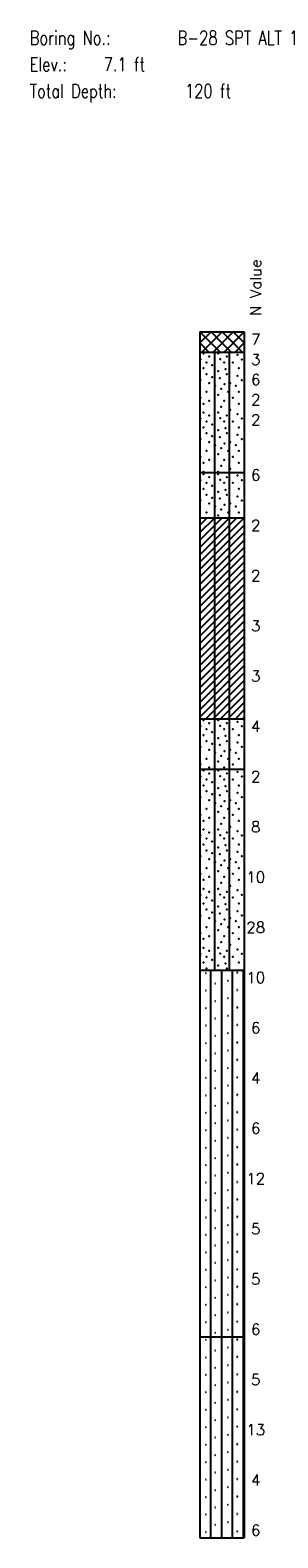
# Model space of a CAD drawing. Extents: x -973 to -50, y -112 to 38.
# Tile 11 of 16: x -473 to -448, y -112 to 38. Entities that reach past the tile are written whole.
import ezdxf
from ezdxf.enums import TextEntityAlignment as Align

# ---------------------------------------------------------------- set-up
doc = ezdxf.new("R2010")
doc.units = 0
doc.header["$MEASUREMENT"] = 0
doc.linetypes.add('SOLID', pattern=[0])
doc.layers.get('0').update_dxf_attribs({"linetype": 'SOLID'})
doc.styles.add('ROMAND', font='romand', dxfattribs={"height": 1})
doc.styles.get("Standard").update_dxf_attribs({"font": 'romans.shx'})

msp = doc.modelspace()

# ---------------------------------------------------------------- linework, layer by layer
for p, q in [((-456.19, 7.5), (-456.19, -92.5)), ((-456.19, 7.5), (-451.78, 7.5)), ((-456.19, 6.4), (-455.09, 7.5)), ((-456.19, 7.5), (-456.19, 7.5)), ((-456.19, 7.5), (-454.19, 5.5)), ((-456.19, 6.4), (-455.3, 5.5)), ((-455.99, 5.5), (-453.99, 7.5)), ((-455.09, 7.5), (-454.18, 6.59)), ((-454.89, 5.5), (-452.89, 7.5)), ((-454.18, 6.59), (-453.09, 5.5)), ((-453.99, 7.5), (-452.16, 5.67)), ((-453.78, 5.5), (-451.78, 7.5)), ((-452.89, 7.5), (-451.78, 6.4)), ((-452.68, 5.5), (-451.78, 6.4)), ((-451.78, 7.5), (-451.78, -92.5)), ((-451.78, 7.5), (-451.78, 7.5)), ((-456.19, 5.5), (-451.78, 5.5)), ((-454.72, -6.5), (-454.72, 5.5)), ((-453.25, -6.5), (-453.25, 5.5)), ((-452.16, 5.67), (-451.99, 5.5)), ((-456.19, -6.5), (-451.78, -6.5)), ((-454.72, -11), (-454.72, -6.5)), ((-453.25, -11), (-453.25, -6.5)), ((-456.19, -15.41), (-451.78, -11)), ((-456.19, -14.68), (-452.52, -11)), ((-456.19, -13.94), (-453.25, -11)), ((-456.19, -13.21), (-453.99, -11)), ((-456.19, -12.47), (-454.72, -11)), ((-456.19, -11.74), (-455.46, -11)), ((-456.19, -11), (-451.78, -11)), ((-456.19, -16.15), (-451.78, -11.74)), ((-454.72, -31), (-454.72, -11)), ((-453.25, -31), (-453.25, -11)), ((-456.19, -16.88), (-451.78, -12.47)), ((-456.19, -17.62), (-451.78, -13.21)), ((-456.19, -18.35), (-451.78, -13.94)), ((-456.19, -19.09), (-451.78, -14.68)), ((-456.19, -19.82), (-451.78, -15.41)), ((-456.19, -20.56), (-451.78, -16.15)), ((-456.19, -21.29), (-451.78, -16.88)), ((-456.19, -22.03), (-451.78, -17.62)), ((-456.19, -22.76), (-451.78, -18.35)), ((-456.19, -23.5), (-451.78, -19.09)), ((-456.19, -24.24), (-451.78, -19.82)), ((-456.19, -24.97), (-451.78, -20.56)), ((-456.19, -25.71), (-451.78, -21.29)), ((-456.19, -26.44), (-451.78, -22.03)), ((-456.19, -27.18), (-451.78, -22.76)), ((-456.19, -27.91), (-451.78, -23.5)), ((-456.19, -28.65), (-451.78, -24.24)), ((-456.19, -29.38), (-451.78, -24.97)), ((-456.19, -30.12), (-451.78, -25.71)), ((-456.19, -30.85), (-451.78, -26.44)), ((-455.61, -31), (-451.78, -27.18)), ((-454.87, -31), (-451.78, -27.91)), ((-454.14, -31), (-451.78, -28.65)), ((-453.4, -31), (-451.78, -29.38)), ((-456.19, -31), (-451.78, -31)), ((-454.72, -36), (-454.72, -31)), ((-453.25, -36), (-453.25, -31)), ((-452.66, -31), (-451.78, -30.12)), ((-451.93, -31), (-451.78, -30.85)), ((-456.19, -36), (-451.78, -36)), ((-454.72, -56), (-454.72, -36)), ((-453.25, -56), (-453.25, -36)), ((-456.19, -56), (-451.78, -56)), ((-455.62, -56.29), (-455.63, -56.31)), ((-455.63, -56.31), (-455.62, -56.34)), ((-455.59, -56.29), (-455.62, -56.29)), ((-455.62, -56.34), (-455.59, -56.34)), ((-455.57, -56.31), (-455.59, -56.29)), ((-455.59, -56.34), (-455.57, -56.31)), ((-455.11, -92.5), (-455.11, -56)), ((-454.02, -92.5), (-454.02, -56)), ((-452.94, -92.5), (-452.94, -56)), ((-452.5, -56.23), (-452.52, -56.25)), ((-452.52, -56.25), (-452.5, -56.28)), ((-452.47, -56.23), (-452.5, -56.23)), ((-452.5, -56.28), (-452.47, -56.28)), ((-452.46, -56.25), (-452.47, -56.23)), ((-452.47, -56.28), (-452.46, -56.25)), ((-451.85, -92.5), (-451.85, -56)), ((-455.62, -58.02), (-455.63, -58.05)), ((-455.63, -58.05), (-455.62, -58.07)), ((-455.59, -58.02), (-455.62, -58.02)), ((-455.62, -58.07), (-455.59, -58.07)), ((-455.57, -58.05), (-455.59, -58.02)), ((-455.59, -58.07), (-455.57, -58.05)), ((-454.69, -57.33), (-454.71, -57.35)), ((-454.71, -57.35), (-454.69, -57.38)), ((-454.66, -57.33), (-454.69, -57.33)), ((-454.69, -57.38), (-454.66, -57.38)), ((-454.65, -57.35), (-454.66, -57.33)), ((-454.66, -57.38), (-454.65, -57.35)), ((-453.43, -57.04), (-453.45, -57.07)), ((-453.45, -57.07), (-453.43, -57.09)), ((-453.41, -57.04), (-453.43, -57.04)), ((-453.43, -57.09), (-453.41, -57.09)), ((-453.39, -57.07), (-453.41, -57.04)), ((-453.41, -57.09), (-453.39, -57.07)), ((-452.5, -57.96), (-452.52, -57.99)), ((-452.52, -57.99), (-452.5, -58.01)), ((-452.47, -57.96), (-452.5, -57.96)), ((-452.5, -58.01), (-452.47, -58.01)), ((-452.46, -57.99), (-452.47, -57.96)), ((-452.47, -58.01), (-452.46, -57.99)), ((-455.62, -59.76), (-455.63, -59.78)), ((-455.63, -59.78), (-455.62, -59.81)), ((-455.59, -59.76), (-455.62, -59.76)), ((-455.62, -59.81), (-455.59, -59.81)), ((-455.57, -59.78), (-455.59, -59.76)), ((-455.59, -59.81), (-455.57, -59.78)), ((-454.69, -59.06), (-454.71, -59.09)), ((-454.71, -59.09), (-454.69, -59.11)), ((-454.66, -59.06), (-454.69, -59.06)), ((-454.69, -59.11), (-454.66, -59.11)), ((-454.65, -59.09), (-454.66, -59.06)), ((-454.66, -59.11), (-454.65, -59.09)), ((-453.43, -58.78), (-453.45, -58.81)), ((-453.45, -58.81), (-453.43, -58.83)), ((-453.41, -58.78), (-453.43, -58.78)), ((-453.43, -58.83), (-453.41, -58.83)), ((-453.39, -58.81), (-453.41, -58.78)), ((-453.41, -58.83), (-453.39, -58.81)), ((-452.5, -59.7), (-452.52, -59.73)), ((-452.52, -59.73), (-452.5, -59.75)), ((-452.47, -59.7), (-452.5, -59.7)), ((-452.5, -59.75), (-452.47, -59.75)), ((-452.46, -59.73), (-452.47, -59.7)), ((-452.47, -59.75), (-452.46, -59.73)), ((-455.62, -61.5), (-455.63, -61.52)), ((-455.59, -61.5), (-455.62, -61.5)), ((-455.57, -61.52), (-455.59, -61.5)), ((-454.69, -60.8), (-454.71, -60.82)), ((-454.71, -60.82), (-454.69, -60.85)), ((-454.66, -60.8), (-454.69, -60.8)), ((-454.69, -60.85), (-454.66, -60.85)), ((-454.65, -60.82), (-454.66, -60.8)), ((-454.66, -60.85), (-454.65, -60.82)), ((-453.43, -60.52), (-453.45, -60.54)), ((-453.45, -60.54), (-453.43, -60.57)), ((-453.41, -60.52), (-453.43, -60.52)), ((-453.43, -60.57), (-453.41, -60.57)), ((-453.39, -60.54), (-453.41, -60.52)), ((-453.41, -60.57), (-453.39, -60.54)), ((-452.5, -61.44), (-452.52, -61.46)), ((-452.52, -61.46), (-452.5, -61.49)), ((-452.47, -61.44), (-452.5, -61.44)), ((-452.5, -61.49), (-452.47, -61.49)), ((-452.46, -61.46), (-452.47, -61.44)), ((-452.47, -61.49), (-452.46, -61.46)), ((-455.63, -61.52), (-455.62, -61.55)), ((-455.62, -61.55), (-455.59, -61.55)), ((-455.59, -61.55), (-455.57, -61.52)), ((-454.69, -62.54), (-454.71, -62.56)), ((-454.71, -62.56), (-454.69, -62.59)), ((-454.66, -62.54), (-454.69, -62.54)), ((-454.69, -62.59), (-454.66, -62.59)), ((-454.65, -62.56), (-454.66, -62.54)), ((-454.66, -62.59), (-454.65, -62.56)), ((-453.43, -62.25), (-453.45, -62.28)), ((-453.45, -62.28), (-453.43, -62.31)), ((-453.41, -62.25), (-453.43, -62.25)), ((-453.43, -62.31), (-453.41, -62.31)), ((-453.39, -62.28), (-453.41, -62.25)), ((-453.41, -62.31), (-453.39, -62.28)), ((-455.62, -63.23), (-455.63, -63.26)), ((-455.63, -63.26), (-455.62, -63.28)), ((-455.59, -63.23), (-455.62, -63.23)), ((-455.62, -63.28), (-455.59, -63.28)), ((-455.57, -63.26), (-455.59, -63.23)), ((-455.59, -63.28), (-455.57, -63.26)), ((-454.69, -64.27), (-454.71, -64.3)), ((-454.71, -64.3), (-454.69, -64.32)), ((-454.66, -64.27), (-454.69, -64.27)), ((-454.69, -64.32), (-454.66, -64.32)), ((-454.65, -64.3), (-454.66, -64.27)), ((-454.66, -64.32), (-454.65, -64.3)), ((-453.43, -63.99), (-453.45, -64.02)), ((-453.45, -64.02), (-453.43, -64.04)), ((-453.41, -63.99), (-453.43, -63.99)), ((-453.43, -64.04), (-453.41, -64.04)), ((-453.39, -64.02), (-453.41, -63.99)), ((-453.41, -64.04), (-453.39, -64.02)), ((-452.5, -63.18), (-452.52, -63.2)), ((-452.52, -63.2), (-452.5, -63.23)), ((-452.47, -63.18), (-452.5, -63.18)), ((-452.5, -63.23), (-452.47, -63.23)), ((-452.46, -63.2), (-452.47, -63.18)), ((-452.47, -63.23), (-452.46, -63.2)), ((-455.62, -64.97), (-455.63, -64.99)), ((-455.63, -64.99), (-455.62, -65.02)), ((-455.59, -64.97), (-455.62, -64.97)), ((-455.62, -65.02), (-455.59, -65.02)), ((-455.57, -64.99), (-455.59, -64.97)), ((-455.59, -65.02), (-455.57, -64.99)), ((-454.69, -66.01), (-454.71, -66.03)), ((-454.66, -66.01), (-454.69, -66.01)), ((-454.65, -66.03), (-454.66, -66.01)), ((-453.43, -65.73), (-453.45, -65.75)), ((-453.45, -65.75), (-453.43, -65.78)), ((-453.41, -65.73), (-453.43, -65.73)), ((-453.43, -65.78), (-453.41, -65.78)), ((-453.39, -65.75), (-453.41, -65.73)), ((-453.41, -65.78), (-453.39, -65.75)), ((-452.5, -64.91), (-452.52, -64.94)), ((-452.52, -64.94), (-452.5, -64.96)), ((-452.47, -64.91), (-452.5, -64.91)), ((-452.5, -64.96), (-452.47, -64.96)), ((-452.46, -64.94), (-452.47, -64.91)), ((-452.47, -64.96), (-452.46, -64.94)), ((-455.62, -66.71), (-455.63, -66.73)), ((-455.63, -66.73), (-455.62, -66.76)), ((-455.59, -66.71), (-455.62, -66.71)), ((-455.62, -66.76), (-455.59, -66.76)), ((-455.57, -66.73), (-455.59, -66.71)), ((-455.59, -66.76), (-455.57, -66.73)), ((-454.71, -66.03), (-454.69, -66.06)), ((-454.69, -66.06), (-454.66, -66.06)), ((-454.66, -66.06), (-454.65, -66.03)), ((-453.43, -67.47), (-453.45, -67.49)), ((-453.45, -67.49), (-453.43, -67.52)), ((-453.41, -67.47), (-453.43, -67.47)), ((-453.39, -67.49), (-453.41, -67.47)), ((-453.41, -67.52), (-453.39, -67.49)), ((-452.5, -66.65), (-452.52, -66.67)), ((-452.52, -66.67), (-452.5, -66.7)), ((-452.47, -66.65), (-452.5, -66.65)), ((-452.5, -66.7), (-452.47, -66.7)), ((-452.46, -66.67), (-452.47, -66.65)), ((-452.47, -66.7), (-452.46, -66.67)), ((-455.62, -68.44), (-455.63, -68.47)), ((-455.63, -68.47), (-455.62, -68.49)), ((-455.59, -68.44), (-455.62, -68.44)), ((-455.62, -68.49), (-455.59, -68.49)), ((-455.57, -68.47), (-455.59, -68.44)), ((-455.59, -68.49), (-455.57, -68.47)), ((-454.69, -67.75), (-454.71, -67.77)), ((-454.71, -67.77), (-454.69, -67.8)), ((-454.66, -67.75), (-454.69, -67.75)), ((-454.69, -67.8), (-454.66, -67.8)), ((-454.65, -67.77), (-454.66, -67.75)), ((-454.66, -67.8), (-454.65, -67.77)), ((-453.43, -67.52), (-453.41, -67.52)), ((-452.5, -68.39), (-452.52, -68.41)), ((-452.52, -68.41), (-452.5, -68.44)), ((-452.47, -68.39), (-452.5, -68.39)), ((-452.5, -68.44), (-452.47, -68.44)), ((-452.46, -68.41), (-452.47, -68.39)), ((-452.47, -68.44), (-452.46, -68.41)), ((-455.62, -70.18), (-455.63, -70.21)), ((-455.63, -70.21), (-455.62, -70.23)), ((-455.59, -70.18), (-455.62, -70.18)), ((-455.62, -70.23), (-455.59, -70.23)), ((-455.57, -70.21), (-455.59, -70.18)), ((-455.59, -70.23), (-455.57, -70.21)), ((-454.69, -69.48), (-454.71, -69.51)), ((-454.71, -69.51), (-454.69, -69.53)), ((-454.66, -69.48), (-454.69, -69.48)), ((-454.69, -69.53), (-454.66, -69.53)), ((-454.65, -69.51), (-454.66, -69.48)), ((-454.66, -69.53), (-454.65, -69.51)), ((-453.43, -69.2), (-453.45, -69.23)), ((-453.45, -69.23), (-453.43, -69.25)), ((-453.41, -69.2), (-453.43, -69.2)), ((-453.43, -69.25), (-453.41, -69.25)), ((-453.39, -69.23), (-453.41, -69.2)), ((-453.41, -69.25), (-453.39, -69.23)), ((-452.5, -70.12), (-452.52, -70.15)), ((-452.52, -70.15), (-452.5, -70.17)), ((-452.47, -70.12), (-452.5, -70.12)), ((-452.5, -70.17), (-452.47, -70.17)), ((-452.46, -70.15), (-452.47, -70.12)), ((-452.47, -70.17), (-452.46, -70.15)), ((-455.62, -71.92), (-455.63, -71.94)), ((-455.63, -71.94), (-455.62, -71.97)), ((-455.59, -71.92), (-455.62, -71.92)), ((-455.62, -71.97), (-455.59, -71.97)), ((-455.57, -71.94), (-455.59, -71.92)), ((-455.59, -71.97), (-455.57, -71.94)), ((-454.69, -71.22), (-454.71, -71.25)), ((-454.71, -71.25), (-454.69, -71.27)), ((-454.66, -71.22), (-454.69, -71.22)), ((-454.69, -71.27), (-454.66, -71.27)), ((-454.65, -71.25), (-454.66, -71.22)), ((-454.66, -71.27), (-454.65, -71.25)), ((-453.43, -70.94), (-453.45, -70.96)), ((-453.45, -70.96), (-453.43, -70.99)), ((-453.41, -70.94), (-453.43, -70.94)), ((-453.43, -70.99), (-453.41, -70.99)), ((-453.39, -70.96), (-453.41, -70.94)), ((-453.41, -70.99), (-453.39, -70.96)), ((-452.5, -71.86), (-452.52, -71.88)), ((-452.52, -71.88), (-452.5, -71.91)), ((-452.47, -71.86), (-452.5, -71.86)), ((-452.5, -71.91), (-452.47, -71.91)), ((-452.46, -71.88), (-452.47, -71.86)), ((-452.47, -71.91), (-452.46, -71.88)), ((-454.69, -72.96), (-454.71, -72.98)), ((-454.71, -72.98), (-454.69, -73.01)), ((-454.66, -72.96), (-454.69, -72.96)), ((-454.69, -73.01), (-454.66, -73.01)), ((-454.65, -72.98), (-454.66, -72.96)), ((-454.66, -73.01), (-454.65, -72.98)), ((-453.43, -72.68), (-453.45, -72.7)), ((-453.45, -72.7), (-453.43, -72.73)), ((-453.41, -72.68), (-453.43, -72.68)), ((-453.43, -72.73), (-453.41, -72.73)), ((-453.39, -72.7), (-453.41, -72.68)), ((-453.41, -72.73), (-453.39, -72.7)), ((-455.62, -73.65), (-455.63, -73.68)), ((-455.63, -73.68), (-455.62, -73.7)), ((-455.59, -73.65), (-455.62, -73.65)), ((-455.62, -73.7), (-455.59, -73.7)), ((-455.57, -73.68), (-455.59, -73.65)), ((-455.59, -73.7), (-455.57, -73.68)), ((-454.69, -74.69), (-454.71, -74.72)), ((-454.71, -74.72), (-454.69, -74.74)), ((-454.66, -74.69), (-454.69, -74.69)), ((-454.69, -74.74), (-454.66, -74.74)), ((-454.65, -74.72), (-454.66, -74.69)), ((-454.66, -74.74), (-454.65, -74.72)), ((-453.43, -74.41), (-453.45, -74.44)), ((-453.45, -74.44), (-453.43, -74.46)), ((-453.41, -74.41), (-453.43, -74.41)), ((-453.43, -74.46), (-453.41, -74.46)), ((-453.39, -74.44), (-453.41, -74.41)), ((-453.41, -74.46), (-453.39, -74.44)), ((-452.5, -73.6), (-452.52, -73.62)), ((-452.52, -73.62), (-452.5, -73.65)), ((-452.47, -73.6), (-452.5, -73.6)), ((-452.5, -73.65), (-452.47, -73.65)), ((-452.46, -73.62), (-452.47, -73.6)), ((-452.47, -73.65), (-452.46, -73.62)), ((-455.62, -75.39), (-455.63, -75.42)), ((-455.63, -75.42), (-455.62, -75.44)), ((-455.59, -75.39), (-455.62, -75.39)), ((-455.62, -75.44), (-455.59, -75.44)), ((-455.57, -75.42), (-455.59, -75.39)), ((-455.59, -75.44), (-455.57, -75.42)), ((-454.69, -76.43), (-454.71, -76.46)), ((-454.71, -76.46), (-454.69, -76.48)), ((-454.66, -76.43), (-454.69, -76.43)), ((-454.69, -76.48), (-454.66, -76.48)), ((-454.65, -76.46), (-454.66, -76.43)), ((-454.66, -76.48), (-454.65, -76.46)), ((-453.43, -76.15), (-453.45, -76.18)), ((-453.45, -76.18), (-453.43, -76.2)), ((-453.41, -76.15), (-453.43, -76.15)), ((-453.43, -76.2), (-453.41, -76.2)), ((-453.39, -76.18), (-453.41, -76.15)), ((-453.41, -76.2), (-453.39, -76.18)), ((-452.5, -75.33), (-452.52, -75.36)), ((-452.52, -75.36), (-452.5, -75.38)), ((-452.47, -75.33), (-452.5, -75.33)), ((-452.5, -75.38), (-452.47, -75.38)), ((-452.46, -75.36), (-452.47, -75.33)), ((-452.47, -75.38), (-452.46, -75.36)), ((-455.62, -77.13), (-455.63, -77.15)), ((-455.63, -77.15), (-455.62, -77.18)), ((-455.59, -77.13), (-455.62, -77.13)), ((-455.62, -77.18), (-455.59, -77.18)), ((-455.57, -77.15), (-455.59, -77.13)), ((-455.59, -77.18), (-455.57, -77.15)), ((-453.43, -77.89), (-453.45, -77.91)), ((-453.45, -77.91), (-453.43, -77.94)), ((-453.41, -77.89), (-453.43, -77.89)), ((-453.43, -77.94), (-453.41, -77.94)), ((-453.39, -77.91), (-453.41, -77.89)), ((-453.41, -77.94), (-453.39, -77.91)), ((-452.5, -77.07), (-452.52, -77.1)), ((-452.52, -77.1), (-452.5, -77.12)), ((-452.47, -77.07), (-452.5, -77.07)), ((-452.5, -77.12), (-452.47, -77.12)), ((-452.46, -77.1), (-452.47, -77.07)), ((-452.47, -77.12), (-452.46, -77.1)), ((-455.62, -78.87), (-455.63, -78.89)), ((-455.63, -78.89), (-455.62, -78.92)), ((-455.59, -78.87), (-455.62, -78.87)), ((-455.62, -78.92), (-455.59, -78.92)), ((-455.57, -78.89), (-455.59, -78.87)), ((-455.59, -78.92), (-455.57, -78.89)), ((-454.69, -78.17), (-454.71, -78.19)), ((-454.71, -78.19), (-454.69, -78.22)), ((-454.66, -78.17), (-454.69, -78.17)), ((-454.69, -78.22), (-454.66, -78.22)), ((-454.65, -78.19), (-454.66, -78.17)), ((-454.66, -78.22), (-454.65, -78.19)), ((-452.5, -78.81), (-452.52, -78.83)), ((-452.52, -78.83), (-452.5, -78.86)), ((-452.47, -78.81), (-452.5, -78.81)), ((-452.5, -78.86), (-452.47, -78.86)), ((-452.46, -78.83), (-452.47, -78.81)), ((-452.47, -78.86), (-452.46, -78.83)), ((-455.62, -80.6), (-455.63, -80.63)), ((-455.63, -80.63), (-455.62, -80.65)), ((-455.59, -80.6), (-455.62, -80.6)), ((-455.62, -80.65), (-455.59, -80.65)), ((-455.57, -80.63), (-455.59, -80.6)), ((-455.59, -80.65), (-455.57, -80.63)), ((-454.69, -79.91), (-454.71, -79.93)), ((-454.71, -79.93), (-454.69, -79.95)), ((-454.66, -79.91), (-454.69, -79.91)), ((-454.69, -79.95), (-454.66, -79.95)), ((-454.65, -79.93), (-454.66, -79.91)), ((-454.66, -79.95), (-454.65, -79.93)), ((-453.43, -79.62), (-453.45, -79.65)), ((-453.45, -79.65), (-453.43, -79.67)), ((-453.41, -79.62), (-453.43, -79.62)), ((-453.43, -79.67), (-453.41, -79.67)), ((-453.39, -79.65), (-453.41, -79.62)), ((-453.41, -79.67), (-453.39, -79.65)), ((-452.5, -80.54), (-452.52, -80.57)), ((-452.52, -80.57), (-452.5, -80.59)), ((-452.47, -80.54), (-452.5, -80.54)), ((-452.5, -80.59), (-452.47, -80.59)), ((-452.46, -80.57), (-452.47, -80.54)), ((-452.47, -80.59), (-452.46, -80.57)), ((-455.62, -82.34), (-455.63, -82.36)), ((-455.63, -82.36), (-455.62, -82.39)), ((-455.59, -82.34), (-455.62, -82.34)), ((-455.62, -82.39), (-455.59, -82.39)), ((-455.57, -82.36), (-455.59, -82.34)), ((-455.59, -82.39), (-455.57, -82.36)), ((-454.69, -81.64), (-454.71, -81.67)), ((-454.71, -81.67), (-454.69, -81.69)), ((-454.66, -81.64), (-454.69, -81.64)), ((-454.69, -81.69), (-454.66, -81.69)), ((-454.65, -81.67), (-454.66, -81.64)), ((-454.66, -81.69), (-454.65, -81.67)), ((-453.43, -81.36), (-453.45, -81.39)), ((-453.45, -81.39), (-453.43, -81.41)), ((-453.41, -81.36), (-453.43, -81.36)), ((-453.43, -81.41), (-453.41, -81.41)), ((-453.39, -81.39), (-453.41, -81.36)), ((-453.41, -81.41), (-453.39, -81.39)), ((-452.5, -82.28), (-452.52, -82.31)), ((-452.52, -82.31), (-452.5, -82.33)), ((-452.47, -82.28), (-452.5, -82.28)), ((-452.5, -82.33), (-452.47, -82.33)), ((-452.46, -82.31), (-452.47, -82.28)), ((-452.47, -82.33), (-452.46, -82.31)), ((-454.69, -83.38), (-454.71, -83.4)), ((-454.71, -83.4), (-454.69, -83.43)), ((-454.66, -83.38), (-454.69, -83.38)), ((-454.69, -83.43), (-454.66, -83.43)), ((-454.65, -83.4), (-454.66, -83.38)), ((-454.66, -83.43), (-454.65, -83.4)), ((-453.43, -83.1), (-453.45, -83.12)), ((-453.45, -83.12), (-453.43, -83.15)), ((-453.41, -83.1), (-453.43, -83.1)), ((-453.43, -83.15), (-453.41, -83.15)), ((-453.39, -83.12), (-453.41, -83.1)), ((-453.41, -83.15), (-453.39, -83.12)), ((-455.62, -84.08), (-455.63, -84.1)), ((-455.63, -84.1), (-455.62, -84.13)), ((-455.59, -84.08), (-455.62, -84.08)), ((-455.62, -84.13), (-455.59, -84.13)), ((-455.57, -84.1), (-455.59, -84.08)), ((-455.59, -84.13), (-455.57, -84.1)), ((-454.69, -85.12), (-454.71, -85.14)), ((-454.71, -85.14), (-454.69, -85.17)), ((-454.66, -85.12), (-454.69, -85.12)), ((-454.69, -85.17), (-454.66, -85.17)), ((-454.65, -85.14), (-454.66, -85.12)), ((-454.66, -85.17), (-454.65, -85.14)), ((-453.43, -84.83), (-453.45, -84.86)), ((-453.45, -84.86), (-453.43, -84.88)), ((-453.41, -84.83), (-453.43, -84.83)), ((-453.43, -84.88), (-453.41, -84.88)), ((-453.39, -84.86), (-453.41, -84.83)), ((-453.41, -84.88), (-453.39, -84.86)), ((-452.5, -84.02), (-452.52, -84.04)), ((-452.52, -84.04), (-452.5, -84.07)), ((-452.47, -84.02), (-452.5, -84.02)), ((-452.5, -84.07), (-452.47, -84.07)), ((-452.46, -84.04), (-452.47, -84.02)), ((-452.47, -84.07), (-452.46, -84.04)), ((-455.62, -85.81), (-455.63, -85.84)), ((-455.63, -85.84), (-455.62, -85.86)), ((-455.59, -85.81), (-455.62, -85.81)), ((-455.62, -85.86), (-455.59, -85.86)), ((-455.57, -85.84), (-455.59, -85.81)), ((-455.59, -85.86), (-455.57, -85.84)), ((-454.69, -86.85), (-454.71, -86.88)), ((-454.71, -86.88), (-454.69, -86.9)), ((-454.66, -86.85), (-454.69, -86.85)), ((-454.69, -86.9), (-454.66, -86.9)), ((-454.65, -86.88), (-454.66, -86.85)), ((-454.66, -86.9), (-454.65, -86.88)), ((-453.43, -86.57), (-453.45, -86.6)), ((-453.45, -86.6), (-453.43, -86.62)), ((-453.41, -86.57), (-453.43, -86.57)), ((-453.43, -86.62), (-453.41, -86.62)), ((-453.39, -86.6), (-453.41, -86.57)), ((-453.41, -86.62), (-453.39, -86.6)), ((-452.5, -85.76), (-452.52, -85.78)), ((-452.52, -85.78), (-452.5, -85.81)), ((-452.47, -85.76), (-452.5, -85.76)), ((-452.5, -85.81), (-452.47, -85.81)), ((-452.46, -85.78), (-452.47, -85.76)), ((-452.47, -85.81), (-452.46, -85.78)), ((-455.62, -87.55), (-455.63, -87.57)), ((-455.63, -87.57), (-455.62, -87.6)), ((-455.59, -87.55), (-455.62, -87.55)), ((-455.62, -87.6), (-455.59, -87.6)), ((-455.57, -87.57), (-455.59, -87.55)), ((-455.59, -87.6), (-455.57, -87.57)), ((-453.43, -88.31), (-453.45, -88.33)), ((-453.45, -88.33), (-453.43, -88.36)), ((-453.41, -88.31), (-453.43, -88.31)), ((-453.43, -88.36), (-453.41, -88.36)), ((-453.39, -88.33), (-453.41, -88.31)), ((-453.41, -88.36), (-453.39, -88.33)), ((-452.5, -87.49), (-452.52, -87.52)), ((-452.52, -87.52), (-452.5, -87.54)), ((-452.47, -87.49), (-452.5, -87.49)), ((-452.5, -87.54), (-452.47, -87.54)), ((-452.46, -87.52), (-452.47, -87.49)), ((-452.47, -87.54), (-452.46, -87.52)), ((-455.62, -89.29), (-455.63, -89.31)), ((-455.63, -89.31), (-455.62, -89.34)), ((-455.59, -89.29), (-455.62, -89.29)), ((-455.62, -89.34), (-455.59, -89.34)), ((-455.57, -89.31), (-455.59, -89.29)), ((-455.59, -89.34), (-455.57, -89.31)), ((-454.69, -88.59), (-454.71, -88.61)), ((-454.71, -88.61), (-454.69, -88.64)), ((-454.66, -88.59), (-454.69, -88.59)), ((-454.69, -88.64), (-454.66, -88.64)), ((-454.65, -88.61), (-454.66, -88.59)), ((-454.66, -88.64), (-454.65, -88.61)), ((-452.5, -89.23), (-452.52, -89.25)), ((-452.52, -89.25), (-452.5, -89.28)), ((-452.47, -89.23), (-452.5, -89.23)), ((-452.5, -89.28), (-452.47, -89.28)), ((-452.46, -89.25), (-452.47, -89.23)), ((-452.47, -89.28), (-452.46, -89.25)), ((-455.62, -91.02), (-455.63, -91.05)), ((-455.63, -91.05), (-455.62, -91.07)), ((-455.59, -91.02), (-455.62, -91.02)), ((-455.62, -91.07), (-455.59, -91.07)), ((-455.57, -91.05), (-455.59, -91.02)), ((-455.59, -91.07), (-455.57, -91.05)), ((-454.69, -90.33), (-454.71, -90.35)), ((-454.71, -90.35), (-454.69, -90.38)), ((-454.66, -90.33), (-454.69, -90.33)), ((-454.69, -90.38), (-454.66, -90.38)), ((-454.65, -90.35), (-454.66, -90.33)), ((-454.66, -90.38), (-454.65, -90.35)), ((-453.43, -90.05), (-453.45, -90.07)), ((-453.45, -90.07), (-453.43, -90.1)), ((-453.41, -90.05), (-453.43, -90.05)), ((-453.43, -90.1), (-453.41, -90.1)), ((-453.39, -90.07), (-453.41, -90.05)), ((-453.41, -90.1), (-453.39, -90.07)), ((-452.5, -90.97), (-452.52, -90.99)), ((-452.52, -90.99), (-452.5, -91.02)), ((-452.47, -90.97), (-452.5, -90.97)), ((-452.5, -91.02), (-452.47, -91.02)), ((-452.46, -90.99), (-452.47, -90.97)), ((-452.47, -91.02), (-452.46, -90.99)), ((-456.19, -92.5), (-456.19, -112.5)), ((-456.19, -92.5), (-451.78, -92.5)), ((-456.19, -92.5), (-451.78, -92.5)), ((-455.62, -92.79), (-455.63, -92.81)), ((-455.63, -92.81), (-455.62, -92.84)), ((-455.59, -92.79), (-455.62, -92.79)), ((-455.62, -92.84), (-455.59, -92.84)), ((-455.57, -92.81), (-455.59, -92.79)), ((-455.59, -92.84), (-455.57, -92.81)), ((-455.11, -112.5), (-455.11, -92.5)), ((-454.69, -92.06), (-454.71, -92.09)), ((-454.71, -92.09), (-454.69, -92.11)), ((-454.66, -92.06), (-454.69, -92.06)), ((-454.69, -92.11), (-454.66, -92.11)), ((-454.65, -92.09), (-454.66, -92.06)), ((-454.66, -92.11), (-454.65, -92.09)), ((-454.02, -112.5), (-454.02, -92.5)), ((-453.43, -91.78), (-453.45, -91.81)), ((-453.45, -91.81), (-453.43, -91.83)), ((-453.41, -91.78), (-453.43, -91.78)), ((-453.43, -91.83), (-453.41, -91.83)), ((-453.39, -91.81), (-453.41, -91.78)), ((-453.41, -91.83), (-453.39, -91.81)), ((-452.94, -112.5), (-452.94, -92.5)), ((-452.5, -92.73), (-452.52, -92.75)), ((-452.52, -92.75), (-452.5, -92.78)), ((-452.47, -92.73), (-452.5, -92.73)), ((-452.5, -92.78), (-452.47, -92.78)), ((-452.46, -92.75), (-452.47, -92.73)), ((-452.47, -92.78), (-452.46, -92.75)), ((-451.85, -112.5), (-451.85, -92.5)), ((-451.78, -92.5), (-451.78, -112.5)), ((-454.69, -93.83), (-454.71, -93.85)), ((-454.71, -93.85), (-454.69, -93.88)), ((-454.66, -93.83), (-454.69, -93.83)), ((-454.69, -93.88), (-454.66, -93.88)), ((-454.65, -93.85), (-454.66, -93.83)), ((-454.66, -93.88), (-454.65, -93.85)), ((-453.43, -93.54), (-453.45, -93.57)), ((-453.45, -93.57), (-453.43, -93.59)), ((-453.41, -93.54), (-453.43, -93.54)), ((-453.43, -93.59), (-453.41, -93.59)), ((-453.39, -93.57), (-453.41, -93.54)), ((-453.41, -93.59), (-453.39, -93.57)), ((-452.5, -94.46), (-452.52, -94.49)), ((-452.52, -94.49), (-452.5, -94.51)), ((-452.47, -94.46), (-452.5, -94.46)), ((-452.5, -94.51), (-452.47, -94.51)), ((-452.46, -94.49), (-452.47, -94.46)), ((-452.47, -94.51), (-452.46, -94.49)), ((-455.62, -94.52), (-455.63, -94.55)), ((-455.63, -94.55), (-455.62, -94.57)), ((-455.59, -94.52), (-455.62, -94.52)), ((-455.62, -94.57), (-455.59, -94.57)), ((-455.57, -94.55), (-455.59, -94.52)), ((-455.59, -94.57), (-455.57, -94.55)), ((-454.69, -95.56), (-454.71, -95.59)), ((-454.71, -95.59), (-454.69, -95.61)), ((-454.66, -95.56), (-454.69, -95.56)), ((-454.69, -95.61), (-454.66, -95.61)), ((-454.65, -95.59), (-454.66, -95.56)), ((-454.66, -95.61), (-454.65, -95.59)), ((-453.43, -95.28), (-453.45, -95.31)), ((-453.45, -95.31), (-453.43, -95.33)), ((-453.41, -95.28), (-453.43, -95.28)), ((-453.43, -95.33), (-453.41, -95.33)), ((-453.39, -95.31), (-453.41, -95.28)), ((-453.41, -95.33), (-453.39, -95.31)), ((-455.62, -96.26), (-455.63, -96.28)), ((-455.63, -96.28), (-455.62, -96.31)), ((-455.59, -96.26), (-455.62, -96.26)), ((-455.62, -96.31), (-455.59, -96.31)), ((-455.57, -96.28), (-455.59, -96.26)), ((-455.59, -96.31), (-455.57, -96.28)), ((-454.69, -97.3), (-454.71, -97.32)), ((-454.71, -97.32), (-454.69, -97.35)), ((-454.66, -97.3), (-454.69, -97.3)), ((-454.69, -97.35), (-454.66, -97.35)), ((-454.65, -97.32), (-454.66, -97.3)), ((-454.66, -97.35), (-454.65, -97.32)), ((-453.43, -97.02), (-453.45, -97.04)), ((-453.45, -97.04), (-453.43, -97.07)), ((-453.41, -97.02), (-453.43, -97.02)), ((-453.43, -97.07), (-453.41, -97.07)), ((-453.39, -97.04), (-453.41, -97.02)), ((-453.41, -97.07), (-453.39, -97.04)), ((-452.5, -96.2), (-452.52, -96.23)), ((-452.52, -96.23), (-452.5, -96.25)), ((-452.47, -96.2), (-452.5, -96.2)), ((-452.5, -96.25), (-452.47, -96.25)), ((-452.46, -96.23), (-452.47, -96.2)), ((-452.47, -96.25), (-452.46, -96.23)), ((-455.62, -98), (-455.63, -98.02)), ((-455.63, -98.02), (-455.62, -98.05)), ((-455.59, -98), (-455.62, -98)), ((-455.62, -98.05), (-455.59, -98.05)), ((-455.57, -98.02), (-455.59, -98)), ((-455.59, -98.05), (-455.57, -98.02)), ((-453.43, -98.75), (-453.45, -98.78)), ((-453.45, -98.78), (-453.43, -98.81)), ((-453.41, -98.75), (-453.43, -98.75)), ((-453.43, -98.81), (-453.41, -98.81)), ((-453.39, -98.78), (-453.41, -98.75)), ((-453.41, -98.81), (-453.39, -98.78)), ((-452.5, -97.94), (-452.52, -97.96)), ((-452.52, -97.96), (-452.5, -97.99)), ((-452.47, -97.94), (-452.5, -97.94)), ((-452.5, -97.99), (-452.47, -97.99)), ((-452.46, -97.96), (-452.47, -97.94)), ((-452.47, -97.99), (-452.46, -97.96)), ((-455.62, -99.73), (-455.63, -99.76)), ((-455.63, -99.76), (-455.62, -99.78)), ((-455.59, -99.73), (-455.62, -99.73)), ((-455.62, -99.78), (-455.59, -99.78)), ((-455.57, -99.76), (-455.59, -99.73)), ((-455.59, -99.78), (-455.57, -99.76)), ((-454.69, -99.04), (-454.71, -99.06)), ((-454.71, -99.06), (-454.69, -99.09)), ((-454.66, -99.04), (-454.69, -99.04)), ((-454.69, -99.09), (-454.66, -99.09)), ((-454.65, -99.06), (-454.66, -99.04)), ((-454.66, -99.09), (-454.65, -99.06)), ((-453.43, -100.49), (-453.45, -100.52)), ((-453.45, -100.52), (-453.43, -100.54)), ((-453.41, -100.49), (-453.43, -100.49)), ((-453.39, -100.52), (-453.41, -100.49)), ((-453.41, -100.54), (-453.39, -100.52)), ((-452.5, -99.68), (-452.52, -99.7)), ((-452.52, -99.7), (-452.5, -99.73)), ((-452.47, -99.68), (-452.5, -99.68)), ((-452.5, -99.73), (-452.47, -99.73)), ((-452.46, -99.7), (-452.47, -99.68)), ((-452.47, -99.73), (-452.46, -99.7)), ((-455.62, -101.47), (-455.63, -101.49)), ((-455.63, -101.49), (-455.62, -101.52)), ((-455.59, -101.47), (-455.62, -101.47)), ((-455.62, -101.52), (-455.59, -101.52)), ((-455.57, -101.49), (-455.59, -101.47)), ((-455.59, -101.52), (-455.57, -101.49)), ((-454.69, -100.77), (-454.71, -100.8)), ((-454.71, -100.8), (-454.69, -100.82)), ((-454.66, -100.77), (-454.69, -100.77)), ((-454.69, -100.82), (-454.66, -100.82)), ((-454.65, -100.8), (-454.66, -100.77)), ((-454.66, -100.82), (-454.65, -100.8)), ((-453.43, -100.54), (-453.41, -100.54)), ((-452.5, -101.41), (-452.52, -101.44)), ((-452.52, -101.44), (-452.5, -101.46)), ((-452.47, -101.41), (-452.5, -101.41)), ((-452.5, -101.46), (-452.47, -101.46)), ((-452.46, -101.44), (-452.47, -101.41)), ((-452.47, -101.46), (-452.46, -101.44)), ((-455.62, -103.21), (-455.63, -103.23)), ((-455.63, -103.23), (-455.62, -103.26)), ((-455.59, -103.21), (-455.62, -103.21)), ((-455.62, -103.26), (-455.59, -103.26)), ((-455.57, -103.23), (-455.59, -103.21)), ((-455.59, -103.26), (-455.57, -103.23)), ((-454.69, -102.51), (-454.71, -102.53)), ((-454.71, -102.53), (-454.69, -102.56)), ((-454.66, -102.51), (-454.69, -102.51)), ((-454.69, -102.56), (-454.66, -102.56)), ((-454.65, -102.53), (-454.66, -102.51)), ((-454.66, -102.56), (-454.65, -102.53)), ((-453.43, -102.23), (-453.45, -102.25)), ((-453.45, -102.25), (-453.43, -102.28)), ((-453.41, -102.23), (-453.43, -102.23)), ((-453.43, -102.28), (-453.41, -102.28)), ((-453.39, -102.25), (-453.41, -102.23)), ((-453.41, -102.28), (-453.39, -102.25)), ((-452.5, -103.15), (-452.52, -103.17)), ((-452.52, -103.17), (-452.5, -103.2)), ((-452.47, -103.15), (-452.5, -103.15)), ((-452.5, -103.2), (-452.47, -103.2)), ((-452.46, -103.17), (-452.47, -103.15)), ((-452.47, -103.2), (-452.46, -103.17)), ((-455.62, -104.94), (-455.63, -104.97)), ((-455.63, -104.97), (-455.62, -104.99)), ((-455.59, -104.94), (-455.62, -104.94)), ((-455.62, -104.99), (-455.59, -104.99)), ((-455.57, -104.97), (-455.59, -104.94)), ((-455.59, -104.99), (-455.57, -104.97)), ((-454.69, -104.25), (-454.71, -104.27)), ((-454.71, -104.27), (-454.69, -104.3)), ((-454.66, -104.25), (-454.69, -104.25)), ((-454.69, -104.3), (-454.66, -104.3)), ((-454.65, -104.27), (-454.66, -104.25)), ((-454.66, -104.3), (-454.65, -104.27)), ((-453.43, -103.97), (-453.45, -103.99)), ((-453.45, -103.99), (-453.43, -104.02)), ((-453.41, -103.97), (-453.43, -103.97)), ((-453.43, -104.02), (-453.41, -104.02)), ((-453.39, -103.99), (-453.41, -103.97)), ((-453.41, -104.02), (-453.39, -103.99)), ((-452.5, -104.89), (-452.52, -104.91)), ((-452.52, -104.91), (-452.5, -104.94)), ((-452.47, -104.89), (-452.5, -104.89)), ((-452.5, -104.94), (-452.47, -104.94)), ((-452.46, -104.91), (-452.47, -104.89)), ((-452.47, -104.94), (-452.46, -104.91)), ((-454.69, -105.98), (-454.71, -106.01)), ((-454.71, -106.01), (-454.69, -106.03)), ((-454.66, -105.98), (-454.69, -105.98)), ((-454.69, -106.03), (-454.66, -106.03)), ((-454.65, -106.01), (-454.66, -105.98)), ((-454.66, -106.03), (-454.65, -106.01)), ((-453.43, -105.7), (-453.45, -105.73)), ((-453.45, -105.73), (-453.43, -105.75)), ((-453.41, -105.7), (-453.43, -105.7)), ((-453.43, -105.75), (-453.41, -105.75)), ((-453.39, -105.73), (-453.41, -105.7)), ((-453.41, -105.75), (-453.39, -105.73)), ((-455.62, -106.68), (-455.63, -106.71)), ((-455.63, -106.71), (-455.62, -106.73)), ((-455.59, -106.68), (-455.62, -106.68)), ((-455.62, -106.73), (-455.59, -106.73)), ((-455.57, -106.71), (-455.59, -106.68)), ((-455.59, -106.73), (-455.57, -106.71)), ((-454.69, -107.72), (-454.71, -107.75)), ((-454.71, -107.75), (-454.69, -107.77)), ((-454.66, -107.72), (-454.69, -107.72)), ((-454.69, -107.77), (-454.66, -107.77)), ((-454.65, -107.75), (-454.66, -107.72)), ((-454.66, -107.77), (-454.65, -107.75)), ((-453.43, -107.44), (-453.45, -107.46)), ((-453.45, -107.46), (-453.43, -107.49)), ((-453.41, -107.44), (-453.43, -107.44)), ((-453.43, -107.49), (-453.41, -107.49)), ((-453.39, -107.46), (-453.41, -107.44)), ((-453.41, -107.49), (-453.39, -107.46)), ((-452.5, -106.62), (-452.52, -106.65)), ((-452.52, -106.65), (-452.5, -106.67)), ((-452.47, -106.62), (-452.5, -106.62)), ((-452.5, -106.67), (-452.47, -106.67)), ((-452.46, -106.65), (-452.47, -106.62)), ((-452.47, -106.67), (-452.46, -106.65)), ((-455.62, -108.42), (-455.63, -108.44)), ((-455.63, -108.44), (-455.62, -108.47)), ((-455.59, -108.42), (-455.62, -108.42)), ((-455.62, -108.47), (-455.59, -108.47)), ((-455.57, -108.44), (-455.59, -108.42)), ((-455.59, -108.47), (-455.57, -108.44)), ((-454.69, -109.46), (-454.71, -109.48)), ((-454.71, -109.48), (-454.69, -109.51)), ((-454.66, -109.46), (-454.69, -109.46)), ((-454.69, -109.51), (-454.66, -109.51)), ((-454.65, -109.48), (-454.66, -109.46)), ((-454.66, -109.51), (-454.65, -109.48)), ((-453.43, -109.18), (-453.45, -109.2)), ((-453.45, -109.2), (-453.43, -109.23)), ((-453.41, -109.18), (-453.43, -109.18)), ((-453.43, -109.23), (-453.41, -109.23)), ((-453.39, -109.2), (-453.41, -109.18)), ((-453.41, -109.23), (-453.39, -109.2)), ((-452.5, -108.36), (-452.52, -108.38)), ((-452.52, -108.38), (-452.5, -108.41)), ((-452.47, -108.36), (-452.5, -108.36)), ((-452.5, -108.41), (-452.47, -108.41)), ((-452.46, -108.38), (-452.47, -108.36)), ((-452.47, -108.41), (-452.46, -108.38)), ((-455.62, -110.15), (-455.63, -110.18)), ((-455.63, -110.18), (-455.62, -110.2)), ((-455.59, -110.15), (-455.62, -110.15)), ((-455.62, -110.2), (-455.59, -110.2)), ((-455.57, -110.18), (-455.59, -110.15)), ((-455.59, -110.2), (-455.57, -110.18)), ((-453.43, -110.91), (-453.45, -110.94)), ((-453.45, -110.94), (-453.43, -110.96)), ((-453.41, -110.91), (-453.43, -110.91)), ((-453.43, -110.96), (-453.41, -110.96)), ((-453.39, -110.94), (-453.41, -110.91)), ((-453.41, -110.96), (-453.39, -110.94)), ((-452.5, -110.1), (-452.52, -110.12)), ((-452.52, -110.12), (-452.5, -110.15)), ((-452.47, -110.1), (-452.5, -110.1)), ((-452.5, -110.15), (-452.47, -110.15)), ((-452.46, -110.12), (-452.47, -110.1)), ((-452.47, -110.15), (-452.46, -110.12)), ((-456.19, -112.5), (-451.78, -112.5)), ((-455.62, -111.89), (-455.63, -111.92)), ((-455.63, -111.92), (-455.62, -111.94)), ((-455.59, -111.89), (-455.62, -111.89)), ((-455.62, -111.94), (-455.59, -111.94)), ((-455.57, -111.92), (-455.59, -111.89)), ((-455.59, -111.94), (-455.57, -111.92)), ((-454.69, -111.19), (-454.71, -111.22)), ((-454.71, -111.22), (-454.69, -111.24)), ((-454.66, -111.19), (-454.69, -111.19)), ((-454.69, -111.24), (-454.66, -111.24)), ((-454.65, -111.22), (-454.66, -111.19)), ((-454.66, -111.24), (-454.65, -111.22)), ((-452.5, -111.83), (-452.52, -111.86)), ((-452.52, -111.86), (-452.5, -111.88)), ((-452.47, -111.83), (-452.5, -111.83)), ((-452.5, -111.88), (-452.47, -111.88)), ((-452.46, -111.86), (-452.47, -111.83)), ((-452.47, -111.88), (-452.46, -111.86))]:
    msp.add_line(p, q)
for p in [(-456.14, 4.76), (-455.85, 5.35), (-455.26, 5.06), (-454.38, 5.35), (-454.18, 4.79), (-453.5, 5.06), (-452.44, 5.21), (-452.02, 4.76), (-455.85, 3.88), (-455.55, 4.47), (-455.55, 3.29), (-454.97, 4.18), (-454.38, 3.59), (-453.79, 4.47), (-453.64, 3.8), (-453.5, 3.29), (-452.91, 4.47), (-452.45, 3.13), (-452.32, 3.88), (-456.14, 2.71), (-455.55, 1.53), (-455.26, 2.41), (-454.97, 3), (-454.67, 2.12), (-454.22, 2.91), (-454.08, 1.82), (-453.76, 2.29), (-453.39, 1.53), (-453.2, 2.41), (-452.61, 2.12), (-452.32, 1.53), (-452.02, 2.71), (-456.14, 0.94), (-455.85, 0.35), (-455.26, 0.65), (-454.38, 1.24), (-454.08, 0.06), (-453.79, 0.65), (-452.91, 0.94), (-452.32, 0.35), (-456.14, -1.12), (-455.85, -0.53), (-455.55, -1.41), (-455.26, -0.82), (-454.38, -0.53), (-454.18, -1.09), (-453.79, -1.41), (-453.5, -0.82), (-453.2, -0.24), (-452.91, -1.41), (-452.44, -0.68), (-452.02, -1.12), (-455.85, -2), (-455.55, -2.59), (-454.97, -1.71), (-454.97, -2.88), (-454.38, -2.29), (-454.22, -2.98), (-453.64, -2.08), (-453.5, -2.59), (-452.45, -2.75), (-452.32, -2), (-456.14, -3.18), (-455.55, -4.35), (-455.26, -3.47), (-454.67, -3.76), (-454.08, -4.06), (-453.76, -3.59), (-453.39, -4.35), (-453.2, -3.47), (-452.61, -3.76), (-452.32, -4.35), (-452.02, -3.18), (-456.14, -4.94), (-455.85, -5.53), (-455.26, -5.24), (-454.38, -4.65), (-454.08, -5.82), (-453.79, -5.24), (-452.91, -4.94), (-452.32, -5.53), (-456.14, -7.24), (-455.85, -6.41), (-455.85, -6.65), (-455.26, -6.94), (-454.38, -6.41), (-454.38, -6.65), (-454.18, -7.21), (-453.5, -6.94), (-453.2, -6.12), (-452.44, -6.79), (-452.02, -7.24), (-455.85, -8.12), (-455.55, -7.53), (-455.55, -8.71), (-454.97, -7.82), (-454.97, -9), (-454.38, -8.41), (-453.79, -7.53), (-453.64, -8.2), (-453.5, -8.71), (-452.91, -7.53), (-452.45, -8.87), (-452.32, -8.12), (-456.14, -9.29), (-455.55, -10.47), (-455.26, -9.59), (-454.67, -9.88), (-454.22, -9.09), (-454.08, -10.18), (-453.76, -9.71), (-453.39, -10.47), (-453.2, -9.59), (-452.61, -9.88), (-452.32, -10.47), (-452.02, -9.29), (-454.38, -10.76), (-455.85, -31.15), (-455.26, -31.44), (-454.38, -31.15), (-453.5, -31.44), (-452.44, -31.29), (-456.14, -31.74), (-455.85, -32.62), (-455.55, -32.03), (-454.97, -32.32), (-454.38, -32.91), (-454.18, -31.71), (-453.79, -32.03), (-453.64, -32.7), (-452.91, -32.03), (-452.32, -32.62), (-452.02, -31.74), (-456.14, -33.79), (-455.55, -33.21), (-455.26, -34.09), (-454.97, -33.5), (-454.67, -34.38), (-454.22, -33.59), (-453.76, -34.21), (-453.5, -33.21), (-453.2, -34.09), (-452.61, -34.38), (-452.45, -33.37), (-452.02, -33.79), (-456.14, -35.56), (-455.55, -34.97), (-455.26, -35.85), (-454.38, -35.26), (-454.08, -34.68), (-453.79, -35.85), (-453.39, -34.97), (-452.91, -35.56), (-452.32, -34.97), (-456.14, -36.74), (-455.85, -36.15), (-455.55, -37.03), (-455.26, -36.44), (-454.97, -37.32), (-454.38, -36.15), (-454.18, -36.71), (-453.79, -37.03), (-453.5, -36.44), (-452.91, -37.03), (-452.44, -36.29), (-452.02, -36.74), (-456.14, -38.79), (-455.85, -37.62), (-455.55, -38.21), (-454.97, -38.5), (-454.38, -37.91), (-454.22, -38.59), (-453.64, -37.7), (-453.5, -38.21), (-452.45, -38.37), (-452.32, -37.62), (-452.02, -38.79), (-455.55, -39.97), (-455.26, -39.09), (-454.67, -39.38), (-454.38, -40.26), (-454.08, -39.68), (-453.76, -39.21), (-453.39, -39.97), (-453.2, -39.09), (-452.61, -39.38), (-452.32, -39.97), (-456.14, -40.56), (-455.85, -41.15), (-455.26, -40.85), (-454.08, -41.44), (-453.79, -40.85), (-453.2, -41.74), (-452.91, -40.56), (-452.32, -41.15), (-456.14, -42.62), (-455.85, -42.03), (-455.85, -43.5), (-455.55, -42.91), (-455.26, -42.32), (-454.97, -43.21), (-454.38, -42.03), (-454.18, -42.59), (-453.79, -42.91), (-453.5, -42.32), (-452.91, -42.91), (-452.44, -42.18), (-452.32, -43.5), (-452.02, -42.62), (-456.14, -44.68), (-455.55, -44.09), (-455.26, -44.97), (-454.97, -44.38), (-454.38, -43.79), (-454.22, -44.48), (-453.64, -43.58), (-453.5, -44.09), (-453.2, -44.97), (-452.45, -44.25), (-452.02, -44.68), (-456.14, -46.44), (-455.55, -45.85), (-454.67, -45.26), (-454.38, -46.15), (-454.08, -45.56), (-453.76, -45.09), (-453.39, -45.85), (-452.91, -46.44), (-452.61, -45.26), (-452.32, -45.85), (-455.85, -47.03), (-455.85, -47.91), (-455.26, -46.74), (-454.38, -47.91), (-454.08, -47.32), (-453.79, -46.74), (-453.2, -47.62), (-452.32, -47.03), (-456.14, -48.5), (-455.85, -49.38), (-455.55, -48.79), (-455.26, -48.21), (-454.97, -49.09), (-454.18, -48.47), (-453.79, -48.79), (-453.64, -49.46), (-453.5, -48.21), (-452.91, -48.79), (-452.44, -48.06), (-452.32, -49.38), (-452.02, -48.5), (-456.14, -50.56), (-455.55, -49.97), (-455.26, -50.85), (-454.97, -50.26), (-454.38, -49.68), (-454.22, -50.36), (-453.76, -50.97), (-453.5, -49.97), (-453.2, -50.85), (-452.45, -50.13), (-452.02, -50.56), (-456.14, -52.32), (-455.55, -51.74), (-454.67, -51.15), (-454.38, -52.03), (-454.08, -51.44), (-453.39, -51.74), (-452.91, -52.32), (-452.61, -51.15), (-452.32, -51.74), (-455.85, -52.91), (-455.85, -53.79), (-455.26, -52.62), (-454.38, -53.79), (-454.08, -53.21), (-453.79, -52.62), (-453.2, -53.5), (-452.44, -53.94), (-452.32, -52.91), (-456.14, -54.38), (-455.85, -55.26), (-455.55, -54.68), (-455.26, -54.09), (-454.97, -54.97), (-454.18, -54.36), (-453.79, -54.68), (-453.64, -55.34), (-453.5, -54.09), (-452.91, -54.68), (-452.32, -55.26), (-452.02, -54.38), (-455.55, -55.85), (-454.38, -55.56), (-453.5, -55.85)]:
    msp.add_point(p)

# ---------------------------------------------------------------- texts
at = {"style": 'ROMAND', "width": 0.78}
for s, height, p in [('Boring No.:', 1.3676, (-473.12, 36.76)), ('B-28 SPT ALT 1', 1.3676, (-458.42, 36.76)), ('Elev.:', 1.368, (-473.12, 34.12)), ('7.1 ft', 1.368, (-465.77, 34.12)), ('Total Depth:', 1.3676, (-473.12, 31.47)), ('120 ft', 1.368, (-457.68, 31.47))]:
    msp.add_text(s, height=height, dxfattribs=at).set_placement(p, align=Align.MIDDLE_LEFT)
msp.add_text('N Value', height=1.094, rotation=90).set_placement((-450.64, 11.91), align=Align.MIDDLE_CENTER)
for s, height, p in [('7', 1.09, (-450.64, 6.75)), ('3', 1.09, (-450.64, 4.75)), ('6', 1.09, (-450.64, 2.75)), ('2', 1.09, (-450.64, 0.75)), ('2', 1.09, (-450.64, -1.25)), ('6', 1.09, (-450.64, -6.75)), ('2', 1.09, (-450.64, -11.75)), ('2', 1.09, (-450.64, -16.75)), ('3', 1.09, (-450.64, -21.75)), ('3', 1.09, (-450.64, -26.75)), ('4', 1.09, (-450.64, -31.75)), ('2', 1.09, (-450.64, -36.75)), ('8', 1.09, (-450.64, -41.75)), ('10', 1.094, (-450.64, -46.75)), ('28', 1.094, (-450.64, -51.75)), ('10', 1.094, (-450.64, -56.75)), ('6', 1.09, (-450.64, -61.75)), ('4', 1.09, (-450.64, -66.75)), ('6', 1.09, (-450.64, -71.75)), ('12', 1.094, (-450.64, -76.75)), ('5', 1.09, (-450.64, -81.75)), ('5', 1.09, (-450.64, -86.75)), ('6', 1.09, (-450.64, -91.75)), ('5', 1.09, (-450.64, -96.75)), ('13', 1.094, (-450.64, -101.75)), ('4', 1.09, (-450.64, -106.75)), ('6', 1.09, (-450.64, -111.75))]:
    msp.add_text(s, height=height).set_placement(p, align=Align.MIDDLE_CENTER)

doc.saveas('drawing.dxf')
